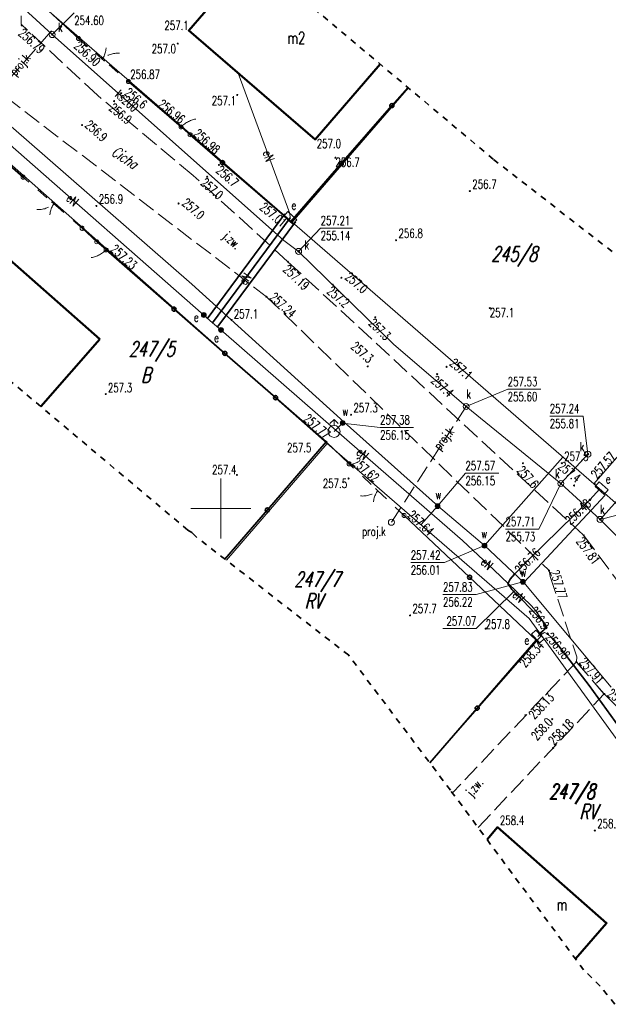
# Model space of a CAD drawing. Header units: metres. Extents: x 7443272 to 7443636, y 5636784 to 5637178.
# Tile 3 of 17: x 7443333 to 7443382, y 5636859 to 5636941. Entities that reach past the tile are written whole.
import ezdxf
from ezdxf.enums import TextEntityAlignment as Align

# ---------------------------------------------------------------- set-up
doc = ezdxf.new("R2010")
doc.units = ezdxf.units.M
doc.header["$MEASUREMENT"] = 0
for name, pattern in [('1', [0]), ('1_OTKJ', [2, 1.5, -0.5]), ('1_OTOB', [2, 1, -1]), ('1_OTOF', [1.5, 1.5]), ('1_OTOO', [7.5, 7.5]), ('1_SUEP_A', [0]), ('1_SUKP', [0]), ('1_SULO', [0]), ('1_SUPP_P', [2, 1.5, -0.5]), ('1_SUWP', [0]), ('2_EGBU_A', [0]), ('2_OTKJ', [2, 1.5, -0.5]), ('2_SUEP_A', [0]), ('2_SUKP', [0]), ('2_SULO', [0]), ('2_SUPP_P', [2, 1.5, -0.5]), ('2_SUWP', [0]), ('3', [1, 0.5, -0.5]), ('3_EGBU_A', [0])]:
    doc.linetypes.add(name, pattern=pattern)
doc.layers.get('0').update_dxf_attribs({"color": 250, "linetype": 'CONTINUOUS', "lineweight": 100})
for name, color, linetype, lineweight, true_color in [('EADOD_T_0', 7, 'CONTINUOUS', 18, 0x7d7d7d), ('OTK_E_T_0', 7, 'CONTINUOUS', 0, 0x7d7d7d), ('OTK_L_0', 7, '1_OTKJ', 18, 0x7d7d7d), ('OTO_L_0', 7, '1_OTOO', 35, 0x7d7d7d), ('OTO_L_1', 7, '1_OTOB', 18, 0x7d7d7d), ('OTO_L_2', 7, '1_OTOF', 18, 0x7d7d7d), ('OTR_T_0', 7, 'CONTINUOUS', 18, 0x7d7d7d), ('OTR_T_1', 7, 'CONTINUOUS', 18, 0x7d7d7d), ('SUL_L_1', 7, '2_SULO', 35, 0x7d7d7d)]:
    doc.layers.add(name, color=color, linetype=linetype, lineweight=lineweight, true_color=true_color)
for name, color, linetype, lineweight in [('EGBB_E_T_0', 7, 'CONTINUOUS', 20), ('EGBB_L_0', 7, '2_EGBU_A', 50), ('EUZOU_T_0', 96, 'CONTINUOUS', 25), ('GRANICE_EWID_L_0', 3, '1', 18), ('KRZYZE_L_0', 7, '1', 0), ('NUMERY_DZIALEK_T_0', 3, 'CONTINUOUS', 25), ('P_SUK_E_T_6', 34, 'CONTINUOUS', 0), ('P_SUK_T_3', 34, 'CONTINUOUS', 18), ('P_SUKP_E_T_0', 34, 'CONTINUOUS', 0), ('P_SUKP_L_0', 34, '2_SUPP_P', 18), ('SUE_E_T_1', 1, 'CONTINUOUS', 0), ('SUE_E_T_3', 1, 'CONTINUOUS', 0), ('SUE_T_4', 1, 'CONTINUOUS', 18), ('SUE_T_6', 1, 'CONTINUOUS', 18), ('SUEP_E_T_0', 1, 'CONTINUOUS', 0), ('SUEP_L_0', 1, '2_SUEP_A', 18), ('SUER_T_0', 1, 'CONTINUOUS', 18), ('SUK_E_T_4', 34, 'CONTINUOUS', 0), ('SUK_T_3', 34, 'CONTINUOUS', 18), ('SUKP_E_T_0', 34, 'CONTINUOUS', 0), ('SUKP_L_0', 34, '2_SUKP', 18), ('SUKR_T_0', 34, 'CONTINUOUS', 18), ('SUW_E_T_2', 5, 'CONTINUOUS', 0), ('SUW_T_2', 5, 'CONTINUOUS', 18), ('SUW_T_5', 5, 'CONTINUOUS', 18), ('SUWP_L_0', 5, '2_SUWP', 18), ('SUWR_T_0', 5, 'CONTINUOUS', 18), ('ZAKRES_L_2', 1, '3', 35)]:
    doc.layers.add(name, color=color, linetype=linetype, lineweight=lineweight)
doc.styles.get("Standard").update_dxf_attribs({"font": 'Simplex.SHX', "width": 0.75})

# ---------------------------------------------------------------- blocks, each defined once
blk = doc.blocks.new('1_SUKS')
at = {"linetype": 'Continuous'}
blk.add_circle((0, 0), 0.25, dxfattribs=at)
blk = doc.blocks.new('1_SUES')
at = {"linetype": 'Continuous'}
for p, q in [((0.5, 0.25), (-0.5, 0.25)), ((-0.5, 0.25), (-0.5, -0.25)), ((0.5, -0.25), (0.5, 0.25)), ((-0.5, -0.25), (0.5, -0.25))]:
    blk.add_line(p, q, dxfattribs=at)
blk = doc.blocks.new('1_SUEU')
at = {"linetype": 'Continuous'}
for radius in [0.2, 0.175, 0.15, 0.125, 0.1, 0.075, 0.05, 0.025, 0.00715]:
    blk.add_circle((0, 0), radius, dxfattribs=at)
blk = doc.blocks.new('1_SUPS')
at = {"linetype": 'Continuous'}
blk.add_circle((0, 0), 0.0625, dxfattribs=at)
blk = doc.blocks.new('1_SUWH')
at = {"linetype": 'Continuous'}
for p, q in [((0, 1), (-0.35355, 0.64645)), ((0, 1), (0.35355, 0.64645)), ((0, 0.5), (0, 1))]:
    blk.add_line(p, q, dxfattribs=at)
blk.add_circle((0, 0), 0.5, dxfattribs=at)
blk = doc.blocks.new('1_SUWW')
at = {"linetype": 'Continuous'}
for radius in [0.2, 0.175, 0.15, 0.125, 0.1, 0.075, 0.05, 0.025, 0.00715]:
    blk.add_circle((0, 0), radius, dxfattribs=at)
blk = doc.blocks.new('2_OTRN')
at = {"linetype": 'Continuous'}
blk.add_circle((0, 0), 0.045, dxfattribs=at)
blk = doc.blocks.new('2_OTRS')
at = {"linetype": 'Continuous'}
blk.add_circle((0, 0), 0.045, dxfattribs=at)

msp = doc.modelspace()

# ---------------------------------------------------------------- linework, layer by layer
at = {"layer": 'EGBB_L_0', "linetype": '3_EGBU_A'}
for p, q in [((7443352.616, 5636945.935), (7443347.323, 5636939.796)), ((7443347.323, 5636939.796), (7443357.851, 5636930.72)), ((7443357.851, 5636930.72), (7443363.258, 5636936.991)), ((7443339.94, 5636914.09), (7443329.46, 5636923.32)), ((7443335.011, 5636908.48), (7443339.94, 5636914.09)), ((7443373.03, 5636873.45), (7443372.16, 5636872.428)), ((7443382.11, 5636865.47), (7443373.03, 5636873.45)), ((7443379.511, 5636862.513), (7443382.11, 5636865.47))]:
    msp.add_line(p, q, dxfattribs=at)
at = {"layer": 'GRANICE_EWID_L_0', "linetype": '1'}
for p, q in [((7443334.88, 5636942.08), (7443355.93, 5636923.83)), ((7443358.86, 5636905.4), (7443323.99, 5636936.15)), ((7443365.621, 5636935.005), (7443355.93, 5636923.83)), ((7443355.93, 5636923.83), (7443381.05, 5636902.04)), ((7443381.05, 5636902.04), (7443391.176, 5636913.712)), ((7443358.86, 5636905.4), (7443350.459, 5636895.682)), ((7443375.66, 5636890.83), (7443358.86, 5636905.4)), ((7443383.53, 5636899.89), (7443381.05, 5636902.04)), ((7443376.68, 5636889.42), (7443375.66, 5636890.83)), ((7443367.394, 5636878.817), (7443376.68, 5636889.42)), ((7443376.68, 5636889.42), (7443391.18, 5636869.42))]:
    msp.add_line(p, q, dxfattribs=at)
at = {"layer": 'KRZYZE_L_0', "linetype": '1'}
for p, q in [((7443350, 5636897.5), (7443350, 5636902.5)), ((7443347.5, 5636900), (7443352.5, 5636900))]:
    msp.add_line(p, q, dxfattribs=at)
at = {"layer": 'OTK_L_0', "linetype": '2_OTKJ'}
for p, q in [((7443333.383, 5636940.313), (7443333.365, 5636941.004)), ((7443339.75, 5636934.37), (7443333.383, 5636940.313)), ((7443330.511, 5636935.486), (7443353.801, 5636917.623)), ((7443347.7, 5636927.71), (7443339.75, 5636934.37)), ((7443355.585, 5636920.539), (7443347.7, 5636927.71)), ((7443355.585, 5636920.539), (7443380.212, 5636897.752)), ((7443353.801, 5636917.623), (7443377.321, 5636894.819)), ((7443380.212, 5636897.752), (7443396.596, 5636875.665)), ((7443377.321, 5636894.819), (7443377.411, 5636894.343)), ((7443377.411, 5636894.343), (7443379.633, 5636887.648)), ((7443379.633, 5636887.648), (7443379.594, 5636887.213)), ((7443379.594, 5636887.213), (7443369.281, 5636876.311)), ((7443381.914, 5636884.549), (7443379.594, 5636887.213)), ((7443379.594, 5636887.213), (7443381.914, 5636884.549)), ((7443371.413, 5636873.436), (7443381.914, 5636884.549)), ((7443381.914, 5636884.549), (7443393.875, 5636872.703))]:
    msp.add_line(p, q, dxfattribs=at)
at = {"layer": 'OTO_L_0'}
for p, q in [((7443338.153, 5636939.123), (7443334.92, 5636942.08)), ((7443346.687, 5636931.763), (7443342.314, 5636935.537)), ((7443365.558, 5636935.058), (7443364.234, 5636933.54)), ((7443364.234, 5636933.54), (7443360.026, 5636928.711)), ((7443329.615, 5636931.012), (7443333.54, 5636927.58)), ((7443350.139, 5636928.783), (7443347.445, 5636931.109)), ((7443355.817, 5636923.883), (7443350.139, 5636928.783)), ((7443360.026, 5636928.711), (7443355.817, 5636923.883)), ((7443338.45, 5636923.32), (7443339.67, 5636922.2)), ((7443340.45, 5636921.52), (7443346.103, 5636916.591)), ((7443346.103, 5636916.591), (7443350.329, 5636912.908)), ((7443350.329, 5636912.908), (7443354.554, 5636909.224)), ((7443354.554, 5636909.224), (7443358.78, 5636905.54)), ((7443358.78, 5636905.54), (7443353.871, 5636899.869)), ((7443358.78, 5636905.54), (7443360.686, 5636903.703)), ((7443353.871, 5636899.869), (7443350.332, 5636895.781)), ((7443365.252, 5636899.419), (7443370.706, 5636894.271)), ((7443370.706, 5636894.271), (7443376.25, 5636889.037)), ((7443376.25, 5636889.037), (7443371.338, 5636883.369)), ((7443371.338, 5636883.369), (7443367.394, 5636878.817))]:
    msp.add_line(p, q, dxfattribs=at)
for centre in [(7443364.234, 5636933.54), (7443350.139, 5636928.783), (7443360.026, 5636928.711), (7443346.103, 5636916.591), (7443350.329, 5636912.908), (7443354.554, 5636909.224), (7443353.871, 5636899.869), (7443370.706, 5636894.271), (7443371.338, 5636883.369)]:
    msp.add_circle(centre, 0.17, dxfattribs=at)
at = {"layer": 'OTO_L_1'}
for p, q in [((7443338.153, 5636939.123), (7443339.76, 5636937.738)), ((7443339.571, 5636937.901), (7443340.707, 5636936.922)), ((7443340.707, 5636936.922), (7443342.314, 5636935.537)), ((7443335.523, 5636925.86), (7443333.54, 5636927.58)), ((7443336.656, 5636924.877), (7443335.523, 5636925.86)), ((7443338.45, 5636923.32), (7443336.467, 5636925.04)), ((7443362.513, 5636901.989), (7443360.686, 5636903.703)), ((7443363.607, 5636900.962), (7443362.513, 5636901.989)), ((7443365.252, 5636899.419), (7443363.425, 5636901.133))]:
    msp.add_line(p, q, dxfattribs=at)
for centre in [(7443338.153, 5636939.123), (7443342.314, 5636935.537), (7443333.54, 5636927.58), (7443338.45, 5636923.32), (7443360.686, 5636903.703), (7443365.252, 5636899.419)]:
    msp.add_circle(centre, 0.17, dxfattribs=at)
for centre, start, end in [((7443338.458, 5636938.495), 327.18719, 11.26156), ((7443341.459, 5636935.909), 87.22391, 131.29828), ((7443334.774, 5636926.875), 267.03571, 311.11008), ((7443337.767, 5636924.279), 146.99899, 191.07336), ((7443361.805, 5636903.032), 264.80625, 308.88063), ((7443364.694, 5636900.322), 144.76953, 188.8439)]:
    msp.add_arc(centre, 2, start, end, dxfattribs=at)
at = {"layer": 'OTO_L_2'}
for p, q in [((7443347.639, 5636932.355), (7443347.72, 5636932.377)), ((7443347.72, 5636932.377), (7443347.801, 5636932.4)), ((7443347.801, 5636932.4), (7443347.887, 5636932.418)), ((7443347.887, 5636932.418), (7443347.915, 5636932.42)), ((7443346.687, 5636931.763), (7443346.762, 5636931.83)), ((7443346.687, 5636931.763), (7443347.066, 5636931.436)), ((7443346.762, 5636931.83), (7443346.838, 5636931.897)), ((7443346.838, 5636931.897), (7443346.907, 5636931.956)), ((7443346.907, 5636931.956), (7443346.992, 5636932.014)), ((7443346.992, 5636932.014), (7443347.066, 5636932.069)), ((7443347.066, 5636932.069), (7443347.145, 5636932.12)), ((7443347.145, 5636932.12), (7443347.229, 5636932.166)), ((7443347.229, 5636932.166), (7443347.308, 5636932.217)), ((7443347.308, 5636932.217), (7443347.391, 5636932.251)), ((7443347.391, 5636932.251), (7443347.48, 5636932.293)), ((7443347.48, 5636932.293), (7443347.556, 5636932.32)), ((7443347.556, 5636932.32), (7443347.639, 5636932.355)), ((7443347.066, 5636931.436), (7443347.445, 5636931.109)), ((7443340.06, 5636921.86), (7443339.67, 5636922.2)), ((7443340.45, 5636921.52), (7443340.06, 5636921.86)), ((7443339.322, 5636920.898), (7443339.234, 5636920.882)), ((7443339.404, 5636920.919), (7443339.322, 5636920.898)), ((7443339.487, 5636920.94), (7443339.404, 5636920.919)), ((7443339.571, 5636920.973), (7443339.487, 5636920.94)), ((7443339.648, 5636920.999), (7443339.571, 5636920.973)), ((7443339.738, 5636921.039), (7443339.648, 5636920.999)), ((7443339.822, 5636921.073), (7443339.738, 5636921.039)), ((7443339.902, 5636921.122), (7443339.822, 5636921.073)), ((7443339.987, 5636921.167), (7443339.902, 5636921.122)), ((7443340.067, 5636921.217), (7443339.987, 5636921.167)), ((7443340.142, 5636921.271), (7443340.067, 5636921.217)), ((7443340.228, 5636921.329), (7443340.142, 5636921.271)), ((7443340.298, 5636921.387), (7443340.228, 5636921.329)), ((7443340.374, 5636921.454), (7443340.298, 5636921.387)), ((7443340.45, 5636921.52), (7443340.374, 5636921.454)), ((7443339.234, 5636920.882), (7443339.206, 5636920.88))]:
    msp.add_line(p, q, dxfattribs=at)
for centre in [(7443346.687, 5636931.763), (7443347.445, 5636931.109), (7443339.67, 5636922.2), (7443340.45, 5636921.52)]:
    msp.add_circle(centre, 0.17, dxfattribs=at)
at = {"layer": 'P_SUKP_L_0', "linetype": '1_SUPP_P'}
for p, q in [((7443335.902, 5636939.76), (7443327.986, 5636930.712)), ((7443364.193, 5636898.844), (7443370.421, 5636908.487))]:
    msp.add_line(p, q, dxfattribs=at)
at = {"layer": 'SUEP_L_0', "linetype": '1_SUEP_A'}
for p, q in [((7443351.451, 5636936.237), (7443355.745, 5636924.55)), ((7443348.58, 5636916.1), (7443332.24, 5636930.46)), ((7443355.78, 5636924.19), (7443349.3, 5636915.46)), ((7443355.745, 5636924.55), (7443355.78, 5636924.19)), ((7443349.3, 5636915.46), (7443348.58, 5636916.1)), ((7443350.01, 5636914.86), (7443349.3, 5636915.46)), ((7443363.31, 5636903.24), (7443350.01, 5636914.86)), ((7443370.11, 5636897.32), (7443363.31, 5636903.24)), ((7443381.55, 5636901.62), (7443380.73, 5636900.71)), ((7443380.73, 5636900.71), (7443375.61, 5636895.71)), ((7443372.72, 5636894.88), (7443370.11, 5636897.32)), ((7443375.61, 5636895.71), (7443374.44, 5636894.52)), ((7443375.79, 5636891.98), (7443372.72, 5636894.88)), ((7443374.09, 5636894.11), (7443373.9, 5636893.73)), ((7443374.44, 5636894.52), (7443374.09, 5636894.11)), ((7443373.9, 5636893.73), (7443374.09, 5636893.47)), ((7443374.09, 5636893.47), (7443374.22, 5636893.26)), ((7443374.22, 5636893.26), (7443374.38, 5636893.08)), ((7443374.38, 5636893.08), (7443375.15, 5636892.34)), ((7443375.15, 5636892.34), (7443376.78, 5636890.61)), ((7443376.11, 5636891.61), (7443375.79, 5636891.98)), ((7443377.07, 5636890.24), (7443376.11, 5636891.61)), ((7443376.78, 5636890.61), (7443376.87, 5636890.4)), ((7443376.381, 5636889.334), (7443377.09, 5636890.05)), ((7443376.92, 5636889.93), (7443376.45, 5636889.53)), ((7443376.87, 5636890.4), (7443377.03, 5636890.21)), ((7443377.02, 5636890.08), (7443376.92, 5636889.93)), ((7443377.03, 5636890.21), (7443377.02, 5636890.08)), ((7443377.09, 5636890.05), (7443377.07, 5636890.24)), ((7443376.72, 5636889.52), (7443376.58, 5636889.39)), ((7443376.81, 5636889.59), (7443376.72, 5636889.52)), ((7443376.93, 5636889.67), (7443376.81, 5636889.59)), ((7443377.2, 5636889.57), (7443376.93, 5636889.67)), ((7443377.54, 5636889.23), (7443377.2, 5636889.57)), ((7443378.04, 5636888.63), (7443377.54, 5636889.23)), ((7443380.67, 5636885.27), (7443378.04, 5636888.63)), ((7443383.19, 5636881.75), (7443380.67, 5636885.27))]:
    msp.add_line(p, q, dxfattribs=at)
at = {"layer": 'SUER_T_0', "linetype": 'Continuous'}
for p in [(7443374.38, 5636893.08), (7443368.49, 5636889.99)]:
    msp.add_line(p, (7443371.259, 5636889.99), dxfattribs=at)
at = {"layer": 'SUKP_L_0', "linetype": '1_SUKP'}
for p, q in [((7443335.961, 5636939.451), (7443331.184, 5636943.842)), ((7443355.241, 5636922.319), (7443335.961, 5636939.451)), ((7443356.475, 5636921.397), (7443355.241, 5636922.319)), ((7443364.384, 5636913.681), (7443356.475, 5636921.397)), ((7443370.421, 5636908.487), (7443364.384, 5636913.681)), ((7443378.304, 5636902.073), (7443370.421, 5636908.487)), ((7443378.304, 5636902.073), (7443380.557, 5636904.516)), ((7443381.57, 5636899.089), (7443378.304, 5636902.073)), ((7443383.731, 5636901.484), (7443381.57, 5636899.089)), ((7443383.813, 5636896.838), (7443381.57, 5636899.089))]:
    msp.add_line(p, q, dxfattribs=at)
at = {"layer": 'SUKR_T_0', "linetype": 'Continuous'}
for p, q in [((7443335.961, 5636939.451), (7443337.793, 5636941.25)), ((7443356.475, 5636921.397), (7443358.308, 5636923.344)), ((7443358.308, 5636923.344), (7443360.968, 5636923.344)), ((7443370.421, 5636908.487), (7443373.877, 5636909.927)), ((7443373.877, 5636909.927), (7443376.645, 5636909.927)), ((7443377.379, 5636907.689), (7443380.174, 5636907.689)), ((7443380.557, 5636904.516), (7443380.174, 5636907.689)), ((7443378.304, 5636902.073), (7443376.467, 5636898.273)), ((7443381.57, 5636899.089), (7443386.523, 5636900.337)), ((7443373.699, 5636898.273), (7443376.467, 5636898.273))]:
    msp.add_line(p, q, dxfattribs=at)
at = {"layer": 'SUL_L_1', "linetype": '1_SULO'}
for p, q in [((7443348.858, 5636915.788), (7443355.338, 5636924.518)), ((7443355.78, 5636924.19), (7443349.3, 5636915.46)), ((7443356.222, 5636923.862), (7443349.742, 5636915.132)), ((7443380.73, 5636900.71), (7443381.55, 5636901.62)), ((7443375.61, 5636895.71), (7443380.73, 5636900.71)), ((7443374.44, 5636894.52), (7443375.61, 5636895.71)), ((7443373.9, 5636893.73), (7443374.09, 5636894.11)), ((7443374.09, 5636894.11), (7443374.44, 5636894.52)), ((7443374.09, 5636893.47), (7443373.9, 5636893.73)), ((7443374.22, 5636893.26), (7443374.09, 5636893.47)), ((7443374.38, 5636893.08), (7443374.22, 5636893.26)), ((7443377.2, 5636889.57), (7443377.54, 5636889.23)), ((7443377.54, 5636889.23), (7443378.04, 5636888.63)), ((7443378.04, 5636888.63), (7443380.67, 5636885.27)), ((7443380.67, 5636885.27), (7443383.19, 5636881.75))]:
    msp.add_line(p, q, dxfattribs=at)
at = {"layer": 'SUWP_L_0', "linetype": '1_SUWP'}
for p, q in [((7443333.83, 5636930.69), (7443328.79, 5636935.03)), ((7443347.59, 5636918.67), (7443333.83, 5636930.69)), ((7443360.27, 5636907.19), (7443347.59, 5636918.67)), ((7443359.42, 5636906.41), (7443360.14, 5636907.11)), ((7443360.14, 5636907.11), (7443360.27, 5636907.19)), ((7443368.12, 5636900.17), (7443360.27, 5636907.19)), ((7443371.95, 5636896.9), (7443378.46, 5636904.28)), ((7443375.23, 5636893.83), (7443382.001, 5636901.092)), ((7443368.04, 5636900.19), (7443366.666, 5636898.654)), ((7443371.95, 5636896.9), (7443368.12, 5636900.17)), ((7443375.23, 5636893.83), (7443371.95, 5636896.9)), ((7443382.5, 5636885.13), (7443375.23, 5636893.83))]:
    msp.add_line(p, q, dxfattribs=at)
at = {"layer": 'SUWR_T_0', "linetype": 'Continuous'}
for p, q in [((7443360.14, 5636907.11), (7443363.261, 5636906.743)), ((7443363.261, 5636906.743), (7443366.029, 5636906.743)), ((7443368.04, 5636900.19), (7443370.361, 5636902.925)), ((7443370.361, 5636902.925), (7443373.129, 5636902.925)), ((7443371.95, 5636896.9), (7443368.606, 5636895.49)), ((7443365.81, 5636895.49), (7443368.606, 5636895.49)), ((7443375.145, 5636893.89), (7443371.262, 5636892.83)), ((7443368.493, 5636892.83), (7443371.262, 5636892.83))]:
    msp.add_line(p, q, dxfattribs=at)
at = {"layer": 'ZAKRES_L_2', "linetype": '3'}
for p, q in [((7443352.395, 5636946.12), (7443372.699, 5636929.057)), ((7443372.699, 5636929.057), (7443387.284, 5636917.722)), ((7443347.257, 5636898.189), (7443326.757, 5636915.417)), ((7443347.588, 5636897.99), (7443347.257, 5636898.189)), ((7443347.852, 5636897.708), (7443347.588, 5636897.99)), ((7443360.642, 5636887.768), (7443347.852, 5636897.708)), ((7443369.117, 5636876.532), (7443360.642, 5636887.768)), ((7443380.2, 5636861.583), (7443369.117, 5636876.532)), ((7443381.583, 5636860.226), (7443380.2, 5636861.583)), ((7443382.793, 5636858.713), (7443381.583, 5636860.226))]:
    msp.add_line(p, q, dxfattribs=at)

# ---------------------------------------------------------------- block references
at = {"layer": 'OTR_T_0'}
for p in [(7443333.424, 5636940.214), (7443338.153, 5636939.123), (7443342.256, 5636935.557), (7443346.67, 5636931.745), (7443347.435, 5636931.132), (7443333.54, 5636927.558), (7443355.817, 5636923.883), (7443340.475, 5636921.528), (7443355.585, 5636920.539), (7443353.801, 5636917.623), (7443358.768, 5636905.543), (7443360.686, 5636903.703), (7443381.122, 5636902.04), (7443365.252, 5636899.419), (7443380.212, 5636897.752), (7443377.321, 5636894.819), (7443376.25, 5636889.037), (7443379.594, 5636887.213), (7443381.914, 5636884.549), (7443375.364, 5636882.778), (7443377.666, 5636880.057)]:
    msp.add_blockref('2_OTRS', p, dxfattribs=at)
at = {"layer": 'OTR_T_1'}
for p in [(7443347.332, 5636939.789), (7443346.414, 5636938.703), (7443341.705, 5636934.567), (7443351.365, 5636934.421), (7443341.106, 5636933.909), (7443338.449, 5636931.916), (7443357.851, 5636930.72), (7443359.54, 5636929.2), (7443349.84, 5636928.6), (7443348.86, 5636927.62), (7443370.73, 5636926.42), (7443339.64, 5636925.18), (7443346.483, 5636925.389), (7443364.59, 5636922.33), (7443360.034, 5636919.206), (7443359.318, 5636918.633), (7443372.39, 5636916.68), (7443350.892, 5636915.689), (7443362.85, 5636915.91), (7443362.224, 5636911.82), (7443368.01, 5636911.18), (7443368.79, 5636911.79), (7443340.417, 5636909.518), (7443360.84, 5636907.8), (7443358.8, 5636905.52), (7443375.146, 5636903.759), (7443378.382, 5636903.763), (7443351.34, 5636902.79), (7443360.631, 5636902.488), (7443379.402, 5636901.908), (7443365.75, 5636891.09), (7443372.044, 5636889.988), (7443377.59, 5636882.45), (7443373.03, 5636873.45), (7443381.13, 5636873.18), (7443382.11, 5636865.47)]:
    msp.add_blockref('2_OTRN', p, dxfattribs=at)
at = {"layer": 'P_SUK_T_3'}
msp.add_blockref('1_SUKS', (7443364.193, 5636898.844), dxfattribs=at)
at = {"layer": 'SUE_T_4'}
for p, rotation in [((7443355.78, 5636924.19), 317.6675018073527), ((7443381.696, 5636901.686), 318.7553392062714), ((7443376.381, 5636889.334), 313.354251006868)]:
    msp.add_blockref('1_SUES', p, dxfattribs=dict(at, rotation=rotation))
at = {"layer": 'SUE_T_6'}
for p in [(7443348.58, 5636916.1), (7443350.01, 5636914.86)]:
    msp.add_blockref('1_SUEU', p, dxfattribs=at)
at = {"layer": 'SUER_T_0'}
for p in [(7443380.73, 5636900.71), (7443374.44, 5636894.52), (7443374.38, 5636893.08), (7443377.09, 5636890.05), (7443377.2, 5636889.57)]:
    msp.add_blockref('1_SUPS', p, dxfattribs=at)
at = {"layer": 'SUK_T_3'}
for p in [(7443335.961, 5636939.451), (7443356.475, 5636921.397), (7443370.421, 5636908.487), (7443380.557, 5636904.516), (7443378.304, 5636902.073), (7443381.57, 5636899.089)]:
    msp.add_blockref('1_SUKS', p, dxfattribs=at)
at = {"layer": 'SUKR_T_0'}
for p in [(7443335.961, 5636939.451), (7443356.475, 5636921.397), (7443370.421, 5636908.487), (7443380.557, 5636904.516), (7443378.304, 5636902.073), (7443381.57, 5636899.089)]:
    msp.add_blockref('1_SUPS', p, dxfattribs=at)
at = {"layer": 'SUW_T_2'}
msp.add_blockref('1_SUWH', (7443359.42, 5636906.41), dxfattribs=at)
at = {"layer": 'SUW_T_5'}
for p in [(7443360.14, 5636907.11), (7443368.04, 5636900.19), (7443371.95, 5636896.9), (7443375.145, 5636893.89)]:
    msp.add_blockref('1_SUWW', p, dxfattribs=at)
at = {"layer": 'SUWR_T_0'}
for p in [(7443360.14, 5636907.11), (7443368.04, 5636900.19), (7443371.95, 5636896.9), (7443375.145, 5636893.89)]:
    msp.add_blockref('1_SUPS', p, dxfattribs=at)

# ---------------------------------------------------------------- texts
at = {"layer": 'EADOD_T_0', "oblique": 15, "width": 0.7}
msp.add_text('Cicha', height=0.9, rotation=326.30993, dxfattribs=at).set_placement((7443341.31, 5636930.226), align=Align.TOP_LEFT)
at = {"layer": 'EGBB_E_T_0', "width": 0.7}
for s, p in [('m2', (7443355.532, 5636938.674)), ('m', (7443377.949, 5636866.527))]:
    msp.add_text(s, height=1, dxfattribs=at).set_placement(p)
at = {"layer": 'EUZOU_T_0', "oblique": 15, "width": 0.7}
for s, p in [('B', (7443343.361, 5636911.723)), ('RV', (7443356.984, 5636892.906)), ('RV', (7443379.856, 5636875.37))]:
    msp.add_text(s, height=1.25, dxfattribs=at).set_placement(p, align=Align.TOP_LEFT)
at = {"layer": 'NUMERY_DZIALEK_T_0', "oblique": 15, "width": 0.7}
for s, p in [('245/8', (7443372.506, 5636921.81)), ('247/5', (7443342.335, 5636913.896)), ('247/7', (7443356.106, 5636894.714)), ('247/8', (7443377.292, 5636877.064)), ('247/8', (7443377.319, 5636877.046))]:
    msp.add_text(s, height=1.25, dxfattribs=at).set_placement(p, align=Align.TOP_LEFT)
at = {"layer": 'OTK_E_T_0', "width": 0.7}
msp.add_text('j.zw.', height=0.75, rotation=316.28694, dxfattribs=at).set_placement((7443350.866, 5636922.244), align=Align.MIDDLE)
msp.add_text('j.zw.', height=0.75, rotation=50.19442, dxfattribs=at).set_placement((7443370.328, 5636876.439), align=Align.TOP_LEFT)
at = {"layer": 'OTR_T_0', "width": 0.7}
for s, rotation, p in [('256.79', 317.69262, (7443333.587, 5636940.024)), ('256.90', 317.7761, (7443338.221, 5636938.967)), ('257.19', 316.25875, (7443355.643, 5636920.362)), ('257.81', 305.94754, (7443380.157, 5636897.696)), ('258.13', 46.43473, (7443375.553, 5636882.908))]:
    msp.add_text(s, height=0.75, rotation=rotation, dxfattribs=at).set_placement(p, align=Align.TOP_LEFT)
msp.add_text('256.87', height=0.75, dxfattribs=at).set_placement((7443342.456, 5636935.757))
for s, rotation, p in [('256.96', 321.22207, (7443346.629, 5636931.98)), ('257.77', 318.70548, (7443358.677, 5636905.744))]:
    msp.add_text(s, height=0.75, rotation=rotation, dxfattribs=at).set_placement(p, align=Align.RIGHT)
for s, rotation, p in [('256.98', 317.81045, (7443347.671, 5636931.112)), ('257.23', 317.43244, (7443340.758, 5636921.494)), ('257.24', 317.40622, (7443354.007, 5636917.496)), ('257.57', 48.87628, (7443381.304, 5636902.417)), ('257.62', 320.08723, (7443360.886, 5636903.725)), ('257.64', 317.10958, (7443365.483, 5636899.36)), ('257.77', 287.18459, (7443377.408, 5636894.733)), ('257.91', 310.79824, (7443379.782, 5636887.178)), ('257.91', 323.04462, (7443382.099, 5636884.449)), ('258.18', 45.74892, (7443377.724, 5636880.245))]:
    msp.add_text(s, height=0.75, rotation=rotation, dxfattribs=at).set_placement(p)
for s, rotation, p in [('257.01', 320.20601, (7443355.555, 5636923.948)), ('258.34', 48.51586, (7443376.414, 5636889.043))]:
    msp.add_text(s, height=0.75, rotation=rotation, dxfattribs=at).set_placement(p, align=Align.TOP_RIGHT)
at = {"layer": 'OTR_T_1', "width": 0.7}
for s, p in [('257.1', (7443347.325, 5636939.832)), ('257.4', (7443351.301, 5636902.847))]:
    msp.add_text(s, height=0.75, dxfattribs=at).set_placement(p, align=Align.RIGHT)
for s, p in [('257.0', (7443346.265, 5636938.64)), ('257.1', (7443351.267, 5636934.329)), ('257.5', (7443360.514, 5636902.452))]:
    msp.add_text(s, height=0.75, dxfattribs=at).set_placement(p, align=Align.TOP_RIGHT)
for s, rotation, p in [('256.6', 320.51142, (7443341.918, 5636934.498)), ('256.9', 317.98314, (7443338.626, 5636931.835)), ('256.7', 318.37591, (7443349.538, 5636928.043)), ('257.0', 318.70253, (7443346.705, 5636925.329)), ('257.0', 318.98688, (7443360.272, 5636919.172)), ('257.1', 318.88113, (7443368.99, 5636911.99))]:
    msp.add_text(s, height=0.75, rotation=rotation, dxfattribs=at).set_placement(p)
for s, rotation, p in [('256.9', 320.3978, (7443341.114, 5636933.8)), ('257.0', 318.14695, (7443348.76, 5636927.577)), ('257.2', 319.28403, (7443359.255, 5636918.556)), ('257.3', 315.74461, (7443362.763, 5636915.883)), ('257.4', 317.5818, (7443367.949, 5636911.118)), ('257.6', 312.19363, (7443375.153, 5636903.614))]:
    msp.add_text(s, height=0.75, rotation=rotation, dxfattribs=at).set_placement(p, align=Align.TOP_LEFT)
for s, p in [('257.0', (7443357.98, 5636930.751)), ('256.7', (7443359.54, 5636929.2)), ('257.1', (7443372.39, 5636916.68))]:
    msp.add_text(s, height=0.75, dxfattribs=at).set_placement(p, align=Align.TOP_LEFT)
for s, p in [('256.7', (7443370.93, 5636926.62)), ('256.9', (7443339.84, 5636925.38)), ('256.8', (7443364.79, 5636922.53)), ('257.1', (7443351.08, 5636915.82)), ('257.3', (7443340.6, 5636909.67)), ('257.3', (7443361.04, 5636908)), ('257.5', (7443355.512, 5636904.681)), ('257.5', (7443378.582, 5636903.963)), ('257.7', (7443365.95, 5636891.29)), ('257.8', (7443372.044, 5636889.988)), ('258.4', (7443373.23, 5636873.65)), ('258.3', (7443381.33, 5636873.38))]:
    msp.add_text(s, height=0.75, dxfattribs=at).set_placement(p)
for s, rotation, p in [('257.3', 318.43, (7443362.275, 5636912.047)), ('257.4', 321.40942, (7443379.58, 5636902.1))]:
    msp.add_text(s, height=0.75, rotation=rotation, dxfattribs=at).set_placement(p, align=Align.RIGHT)
msp.add_text('258.0', height=0.75, rotation=47.44005, dxfattribs=at).set_placement((7443377.41, 5636882.38), align=Align.MIDDLE_RIGHT)
at = {"layer": 'P_SUK_E_T_6', "width": 0.7}
msp.add_text('proj.k', height=0.75, dxfattribs=at).set_placement((7443361.752, 5636897.705))
at = {"layer": 'P_SUKP_E_T_0', "width": 0.7}
for rotation, p in [(48.81677, (7443333.359, 5636936.886)), (51.81192, (7443368.637, 5636905.744))]:
    msp.add_text('proj.k', height=0.75, rotation=rotation, dxfattribs=at).set_placement(p, align=Align.MIDDLE)
at = {"layer": 'SUE_E_T_1', "width": 0.7}
for p in [(7443355.873, 5636924.867), (7443382.032, 5636902.082), (7443375.273, 5636888.656)]:
    msp.add_text('e', height=0.75, dxfattribs=at).set_placement(p)
at = {"layer": 'SUE_E_T_3', "width": 0.7}
for p in [(7443347.758, 5636915.541), (7443349.436, 5636913.832)]:
    msp.add_text('e', height=0.75, dxfattribs=at).set_placement(p)
at = {"layer": 'SUEP_E_T_0', "width": 0.7}
for rotation, p in [(290.17183, (7443353.983, 5636929.346)), (318.61954, (7443337.647, 5636925.696)), (53.41469, (7443352.008, 5636919.108)), (318.501, (7443361.797, 5636904.562)), (316.629, (7443372.159, 5636895.405)), (313.29527, (7443374.798, 5636892.678))]:
    msp.add_text('eN', height=0.75, rotation=rotation, dxfattribs=at).set_placement(p, align=Align.MIDDLE)
at = {"layer": 'SUER_T_0', "width": 0.7}
for s, rotation, p in [('256.48', 43.75926, (7443380.627, 5636900.573)), ('256.9', 305.25805, (7443377.09, 5636890.05))]:
    msp.add_text(s, height=0.75, rotation=rotation, dxfattribs=at).set_placement(p, align=Align.MIDDLE_RIGHT)
for s, rotation, p in [('256.76', 44.82797, (7443374.652, 5636894.749)), ('256.98', 309.94367, (7443377.257, 5636889.499))]:
    msp.add_text(s, height=0.75, rotation=rotation, dxfattribs=at).set_placement(p, align=Align.MIDDLE_LEFT)
msp.add_text('257.07', height=0.75, dxfattribs=at).set_placement((7443371.259, 5636890.24), align=Align.RIGHT)
at = {"layer": 'SUK_E_T_4', "width": 0.7}
for p in [(7443336.443, 5636939.668), (7443356.968, 5636921.557), (7443370.433, 5636909.144), (7443379.872, 5636904.769), (7443377.83, 5636902.52), (7443381.567, 5636899.545)]:
    msp.add_text('k', height=0.75, dxfattribs=at).set_placement(p)
at = {"layer": 'SUKP_E_T_0', "width": 0.7}
msp.add_text('ks200', height=0.75, rotation=318.37606, dxfattribs=at).set_placement((7443342.172, 5636933.932), align=Align.MIDDLE)
at = {"layer": 'SUKR_T_0', "width": 0.7}
for s, p in [('254.60', (7443337.793, 5636941)), ('257.21', (7443358.308, 5636924.344)), ('255.14', (7443358.308, 5636923.094)), ('257.53', (7443373.877, 5636910.927)), ('255.60', (7443373.877, 5636909.677)), ('257.24', (7443377.379, 5636908.689)), ('255.81', (7443377.379, 5636907.439)), ('257.71', (7443373.699, 5636899.273)), ('255.73', (7443373.699, 5636898.023))]:
    msp.add_text(s, height=0.75, dxfattribs=at).set_placement(p, align=Align.TOP_LEFT)
at = {"layer": 'SUW_E_T_2', "width": 0.7}
for p in [(7443360.111, 5636907.708), (7443367.87, 5636900.767), (7443371.673, 5636897.523), (7443374.928, 5636894.311)]:
    msp.add_text('w', height=0.75, dxfattribs=at).set_placement(p)
at = {"layer": 'SUWR_T_0', "width": 0.7}
for s, p in [('257.38', (7443363.261, 5636907.743)), ('256.15', (7443363.261, 5636906.493)), ('257.57', (7443370.361, 5636903.925)), ('256.15', (7443370.361, 5636902.675)), ('257.42', (7443365.81, 5636896.49)), ('256.01', (7443365.81, 5636895.24)), ('257.83', (7443368.493, 5636893.83)), ('256.22', (7443368.493, 5636892.58))]:
    msp.add_text(s, height=0.75, dxfattribs=at).set_placement(p, align=Align.TOP_LEFT)

doc.saveas('drawing.dxf')
